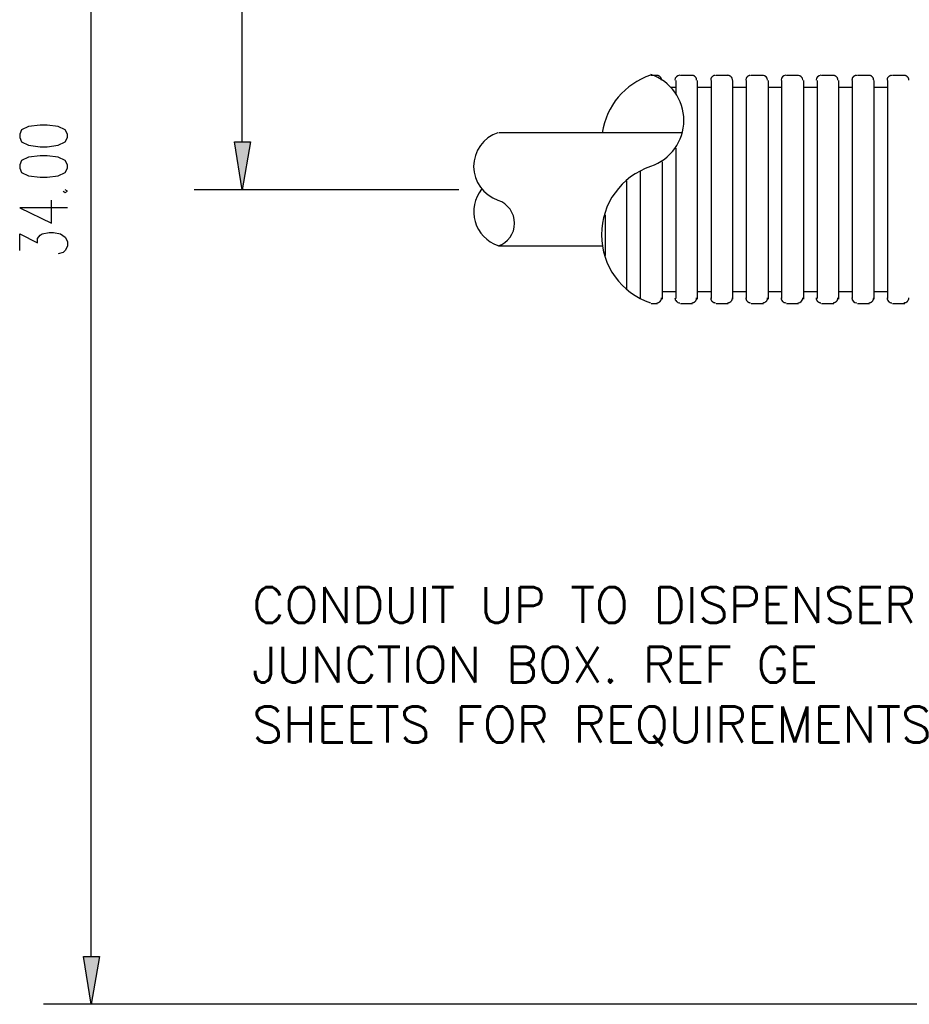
# Model space of a CAD drawing. Extents: x 1152 to 2559, y 156 to 782.
# Tile 32 of 111: x 1757 to 1775, y 675 to 695. Entities that reach past the tile are written whole.
import ezdxf

# ---------------------------------------------------------------- set-up
doc = ezdxf.new("R2010")
doc.units = 0
doc.header["$MEASUREMENT"] = 0
doc.layers.add('1', color=1, linetype='CONTINUOUS')
doc.layers.add('TEXT', color=3, linetype='CONTINUOUS')
doc.styles.add('sim001', font='simplex.shx', dxfattribs={"height": 0.08})

msp = doc.modelspace()

# ---------------------------------------------------------------- hatches: boundary and pattern name
at = {"layer": '1', "linetype": 'Continuous'}
for points in [[(1761.17464, 692.79572), (1761.50869, 692.79572), (1761.33498, 691.79358)], [(1758.02122, 675.75924), (1758.35527, 675.75924), (1758.18156, 674.75709)]]:
    msp.add_hatch(color=256, dxfattribs=at).paths.add_polyline_path(points, flags=0)

# ---------------------------------------------------------------- linework, layer by layer
for p, q in [((1758.18156, 675.75924), (1758.18156, 707.82791)), ((1761.33498, 692.79572), (1761.33498, 701.32064)), ((1770.02025, 694.18536), (1769.88663, 694.18536)), ((1770.12714, 694.07847), (1770.12714, 694.08181)), ((1770.40774, 694.07847), (1770.40774, 693.79787)), ((1770.75515, 694.18536), (1770.50128, 694.18536)), ((1770.86205, 689.50868), (1770.86205, 694.07847)), ((1771.14265, 694.07847), (1771.14265, 693.93149)), ((1771.50342, 694.18536), (1771.24955, 694.18536)), ((1771.59696, 689.50868), (1771.59696, 694.07847)), ((1772.23833, 694.18536), (1771.98445, 694.18536)), ((1772.34523, 689.50868), (1772.34523, 694.07847)), ((1772.61247, 694.07847), (1772.61247, 693.93149)), ((1772.97324, 694.18536), (1772.71936, 694.18536)), ((1773.08013, 689.50868), (1773.08013, 694.07847)), ((1773.36073, 694.07847), (1773.36073, 693.93149)), ((1773.70814, 694.18536), (1773.45427, 694.18536)), ((1773.81504, 689.50868), (1773.81504, 694.07847)), ((1774.09564, 694.07847), (1774.09564, 693.93149)), ((1774.45641, 694.18536), (1774.20254, 694.18536)), ((1774.54995, 689.50868), (1774.54995, 694.07847)), ((1774.83055, 694.07847), (1774.83055, 693.93149)), ((1775.19132, 694.18536), (1774.93744, 694.18536)), ((1770.40774, 693.93149), (1770.30085, 693.93149)), ((1771.14265, 693.93149), (1770.86205, 693.93149)), ((1771.14265, 693.93149), (1771.14265, 689.52204)), ((1771.87756, 693.93149), (1771.87756, 689.52204)), ((1772.61247, 693.93149), (1772.34523, 693.93149)), ((1772.61247, 693.93149), (1772.61247, 689.52204)), ((1773.36073, 693.93149), (1773.08013, 693.93149)), ((1773.36073, 693.93149), (1773.36073, 689.52204)), ((1774.09564, 693.93149), (1773.81504, 693.93149)), ((1774.09564, 693.93149), (1774.09564, 689.52204)), ((1774.83055, 693.93149), (1774.54995, 693.93149)), ((1774.83055, 693.93149), (1774.83055, 689.52204)), ((1770.54136, 692.98279), (1766.70649, 692.98279)), ((1770.40774, 692.6621), (1770.40774, 689.52204)), ((1770.12714, 689.50868), (1770.12714, 692.3815)), ((1769.65948, 692.18107), (1769.65948, 689.52204)), ((1769.37887, 689.70911), (1769.37887, 691.98064)), ((1765.86468, 691.79358), (1760.33284, 691.79358)), ((1768.92457, 691.27246), (1768.92457, 690.4173)), ((1768.88448, 690.61772), (1766.70649, 690.61772)), ((1770.12714, 689.66903), (1770.40774, 689.66903)), ((1770.86205, 689.66903), (1771.14265, 689.66903)), ((1771.59696, 689.66903), (1771.87756, 689.66903)), ((1772.34523, 689.66903), (1772.61247, 689.66903)), ((1773.08013, 689.66903), (1773.36073, 689.66903)), ((1773.81504, 689.66903), (1774.09564, 689.66903)), ((1774.54995, 689.66903), (1774.83055, 689.66903)), ((1769.88663, 689.41515), (1770.02025, 689.41515)), ((1770.50128, 689.41515), (1770.75515, 689.41515)), ((1771.24955, 689.41515), (1771.50342, 689.41515)), ((1771.98445, 689.41515), (1772.23833, 689.41515)), ((1772.71936, 689.41515), (1772.97324, 689.41515)), ((1773.45427, 689.41515), (1773.70814, 689.41515)), ((1774.20254, 689.41515), (1774.45641, 689.41515)), ((1774.93744, 689.41515), (1775.19132, 689.41515)), ((1782.13954, 674.75709), (1757.17942, 674.75709))]:
    msp.add_line(p, q, dxfattribs=at)
for points in [[(1770.10637, 694.08726), (1770.10604, 694.09548), (1770.10506, 694.10351), (1770.10346, 694.11134), (1770.10126, 694.11893), (1770.0985, 694.12626), (1770.09519, 694.13331), (1770.09136, 694.14005), (1770.08704, 694.14644), (1770.08225, 694.15248), (1770.07702, 694.15812), (1770.07138, 694.16335), (1770.06534, 694.16814), (1770.05895, 694.17246), (1770.05221, 694.17629), (1770.04517, 694.1796), (1770.03783, 694.18236), (1770.03024, 694.18456), (1770.02241, 694.18616), (1770.01438, 694.18714), (1770.00616, 694.18747)], [(1770.84132, 694.08726), (1770.84098, 694.09548), (1770.84, 694.10351), (1770.8384, 694.11134), (1770.83621, 694.11893), (1770.83344, 694.12626), (1770.83013, 694.13331), (1770.8263, 694.14005), (1770.82198, 694.14644), (1770.81719, 694.15248), (1770.81196, 694.15812), (1770.80631, 694.16335), (1770.80028, 694.16814), (1770.79388, 694.17246), (1770.78715, 694.17629), (1770.7801, 694.1796), (1770.77277, 694.18236), (1770.76517, 694.18456), (1770.75735, 694.18616), (1770.74931, 694.18714), (1770.74109, 694.18747)], [(1771.23551, 694.18747), (1771.22729, 694.18714), (1771.21925, 694.18616), (1771.21142, 694.18456), (1771.20383, 694.18236), (1771.1965, 694.1796), (1771.18945, 694.17629), (1771.18271, 694.17246), (1771.17632, 694.16814), (1771.17029, 694.16335), (1771.16464, 694.15812), (1771.15941, 694.15248), (1771.15463, 694.14644), (1771.1503, 694.14005), (1771.14648, 694.13331), (1771.14317, 694.12626), (1771.1404, 694.11893), (1771.1382, 694.11134), (1771.1366, 694.10351), (1771.13562, 694.09548), (1771.13529, 694.08726)], [(1771.58961, 694.08726), (1771.58928, 694.09548), (1771.5883, 694.10351), (1771.5867, 694.11134), (1771.5845, 694.11893), (1771.58173, 694.12626), (1771.57842, 694.13331), (1771.57459, 694.14005), (1771.57027, 694.14644), (1771.56548, 694.15248), (1771.56025, 694.15812), (1771.55461, 694.16335), (1771.54858, 694.16814), (1771.54218, 694.17246), (1771.53544, 694.17629), (1771.5284, 694.1796), (1771.52106, 694.18236), (1771.51347, 694.18456), (1771.50564, 694.18616), (1771.4976, 694.18714), (1771.48938, 694.18747)], [(1771.87756, 694.07847), (1771.87756, 693.93149), (1771.59696, 693.93149)], [(1771.97044, 694.18747), (1771.96222, 694.18714), (1771.95418, 694.18616), (1771.94635, 694.18456), (1771.93876, 694.18236), (1771.93143, 694.1796), (1771.92438, 694.17629), (1771.91765, 694.17246), (1771.91125, 694.16814), (1771.90522, 694.16335), (1771.89957, 694.15812), (1771.89435, 694.15248), (1771.88956, 694.14644), (1771.88524, 694.14005), (1771.88141, 694.13331), (1771.8781, 694.12626), (1771.87533, 694.11893), (1771.87314, 694.11134), (1771.87154, 694.10351), (1771.87056, 694.09548), (1771.87022, 694.08726)], [(1773.79442, 694.08726), (1773.79409, 694.09548), (1773.79311, 694.10351), (1773.79151, 694.11134), (1773.78931, 694.11893), (1773.78655, 694.12626), (1773.78324, 694.13331), (1773.77941, 694.14005), (1773.77509, 694.14644), (1773.7703, 694.15248), (1773.76507, 694.15812), (1773.75942, 694.16335), (1773.75339, 694.16814), (1773.74699, 694.17246), (1773.74026, 694.17629), (1773.73321, 694.1796), (1773.72588, 694.18236), (1773.71829, 694.18456), (1773.71046, 694.18616), (1773.70243, 694.18714), (1773.69421, 694.18747)], [(1774.18861, 694.18747), (1774.1804, 694.18714), (1774.17236, 694.18616), (1774.16453, 694.18456), (1774.15694, 694.18236), (1774.14961, 694.1796), (1774.14256, 694.17629), (1774.13583, 694.17246), (1774.12943, 694.16814), (1774.1234, 694.16335), (1774.11775, 694.15812), (1774.11252, 694.15248), (1774.10774, 694.14644), (1774.10342, 694.14005), (1774.09959, 694.13331), (1774.09628, 694.12626), (1774.09351, 694.11893), (1774.09131, 694.11134), (1774.08971, 694.10351), (1774.08873, 694.09548), (1774.0884, 694.08726)], [(1774.54272, 694.08726), (1774.54239, 694.09548), (1774.54141, 694.10351), (1774.53981, 694.11134), (1774.53761, 694.11893), (1774.53484, 694.12626), (1774.53153, 694.13331), (1774.52771, 694.14005), (1774.52338, 694.14644), (1774.5186, 694.15248), (1774.51337, 694.15812), (1774.50772, 694.16335), (1774.50169, 694.16814), (1774.49529, 694.17246), (1774.48856, 694.17629), (1774.48151, 694.1796), (1774.47418, 694.18236), (1774.46659, 694.18456), (1774.45876, 694.18616), (1774.45072, 694.18714), (1774.4425, 694.18747)], [(1774.92356, 694.18747), (1774.91534, 694.18714), (1774.9073, 694.18616), (1774.89947, 694.18456), (1774.89188, 694.18236), (1774.88455, 694.1796), (1774.8775, 694.17629), (1774.87076, 694.17246), (1774.86437, 694.16814), (1774.85833, 694.16335), (1774.85269, 694.15812), (1774.84746, 694.15248), (1774.84267, 694.14644), (1774.83835, 694.14005), (1774.83452, 694.13331), (1774.83121, 694.12626), (1774.82844, 694.11893), (1774.82624, 694.11134), (1774.82464, 694.10351), (1774.82366, 694.09548), (1774.82333, 694.08726)], [(1775.27765, 694.08726), (1775.27732, 694.09548), (1775.27634, 694.10351), (1775.27474, 694.11134), (1775.27254, 694.11893), (1775.26978, 694.12626), (1775.26647, 694.13331), (1775.26264, 694.14005), (1775.25832, 694.14644), (1775.25353, 694.15248), (1775.2483, 694.15812), (1775.24266, 694.16335), (1775.23662, 694.16814), (1775.23023, 694.17246), (1775.22349, 694.17629), (1775.21645, 694.1796), (1775.20911, 694.18236), (1775.20152, 694.18456), (1775.19369, 694.18616), (1775.18566, 694.18714), (1775.17744, 694.18747)], [(1757.59364, 691.76685), (1757.63373, 691.74013), (1757.68717, 691.76685), (1757.63373, 691.79358)], [(1757.68717, 691.41944), (1756.68503, 691.41944), (1757.35312, 691.09875), (1757.35312, 691.57978)], [(1756.68503, 690.52419), (1756.68503, 690.8716), (1757.05916, 690.68453), (1757.05916, 690.77807), (1757.11261, 690.84488), (1757.1527, 690.8716), (1757.29968, 690.89833), (1757.39321, 690.89833), (1757.54019, 690.8716), (1757.63373, 690.80479), (1757.68717, 690.71126), (1757.68717, 690.61772), (1757.63373, 690.52419), (1757.59364, 690.48411), (1757.48674, 690.45738)], [(1770.74109, 689.43043), (1770.74931, 689.43077), (1770.75735, 689.43175), (1770.76517, 689.43335), (1770.77277, 689.43554), (1770.7801, 689.43831), (1770.78715, 689.44162), (1770.79388, 689.44545), (1770.80028, 689.44977), (1770.80631, 689.45456), (1770.81196, 689.45979), (1770.81719, 689.46543), (1770.82198, 689.47146), (1770.8263, 689.47786), (1770.83013, 689.4846), (1770.83344, 689.49164), (1770.83621, 689.49897), (1770.8384, 689.50657), (1770.84, 689.51439), (1770.84098, 689.52243), (1770.84132, 689.53065)], [(1771.13529, 689.53064), (1771.13562, 689.52242), (1771.1366, 689.51438), (1771.1382, 689.50656), (1771.1404, 689.49897), (1771.14317, 689.49163), (1771.14648, 689.48459), (1771.1503, 689.47785), (1771.15463, 689.47146), (1771.15941, 689.46543), (1771.16464, 689.45978), (1771.17029, 689.45456), (1771.17632, 689.44977), (1771.18271, 689.44545), (1771.18945, 689.44162), (1771.1965, 689.43831), (1771.20383, 689.43554), (1771.21142, 689.43335), (1771.21925, 689.43175), (1771.22729, 689.43077), (1771.23551, 689.43044)], [(1771.48938, 689.43043), (1771.4976, 689.43077), (1771.50564, 689.43175), (1771.51347, 689.43335), (1771.52106, 689.43554), (1771.5284, 689.43831), (1771.53544, 689.44162), (1771.54218, 689.44545), (1771.54858, 689.44977), (1771.55461, 689.45456), (1771.56025, 689.45979), (1771.56548, 689.46543), (1771.57027, 689.47146), (1771.57459, 689.47786), (1771.57842, 689.4846), (1771.58173, 689.49164), (1771.5845, 689.49897), (1771.5867, 689.50657), (1771.5883, 689.51439), (1771.58928, 689.52243), (1771.58961, 689.53065)], [(1771.87022, 689.53064), (1771.87056, 689.52242), (1771.87154, 689.51438), (1771.87314, 689.50656), (1771.87533, 689.49897), (1771.8781, 689.49163), (1771.88141, 689.48459), (1771.88524, 689.47785), (1771.88956, 689.47146), (1771.89435, 689.46543), (1771.89957, 689.45978), (1771.90522, 689.45456), (1771.91125, 689.44977), (1771.91765, 689.44545), (1771.92438, 689.44162), (1771.93143, 689.43831), (1771.93876, 689.43554), (1771.94635, 689.43335), (1771.95418, 689.43175), (1771.96222, 689.43077), (1771.97044, 689.43044)], [(1772.22433, 689.43043), (1772.23255, 689.43077), (1772.24058, 689.43175), (1772.24841, 689.43335), (1772.256, 689.43554), (1772.26333, 689.43831), (1772.27038, 689.44162), (1772.27712, 689.44545), (1772.28351, 689.44977), (1772.28955, 689.45456), (1772.29519, 689.45979), (1772.30042, 689.46543), (1772.30521, 689.47146), (1772.30953, 689.47786), (1772.31336, 689.4846), (1772.31667, 689.49164), (1772.31943, 689.49897), (1772.32163, 689.50657), (1772.32323, 689.51439), (1772.32421, 689.52243), (1772.32454, 689.53065)], [(1773.3401, 689.53064), (1773.34044, 689.52242), (1773.34142, 689.51438), (1773.34302, 689.50656), (1773.34521, 689.49897), (1773.34798, 689.49163), (1773.35129, 689.48459), (1773.35512, 689.47785), (1773.35944, 689.47146), (1773.36423, 689.46543), (1773.36946, 689.45978), (1773.3751, 689.45456), (1773.38114, 689.44977), (1773.38753, 689.44545), (1773.39427, 689.44162), (1773.40131, 689.43831), (1773.40865, 689.43554), (1773.41624, 689.43335), (1773.42406, 689.43175), (1773.4321, 689.43077), (1773.44032, 689.43044)], [(1773.69421, 689.43043), (1773.70243, 689.43077), (1773.71046, 689.43175), (1773.71829, 689.43335), (1773.72588, 689.43554), (1773.73321, 689.43831), (1773.74026, 689.44162), (1773.74699, 689.44545), (1773.75339, 689.44977), (1773.75942, 689.45456), (1773.76507, 689.45979), (1773.7703, 689.46543), (1773.77509, 689.47146), (1773.77941, 689.47786), (1773.78324, 689.4846), (1773.78655, 689.49164), (1773.78931, 689.49897), (1773.79151, 689.50657), (1773.79311, 689.51439), (1773.79409, 689.52243), (1773.79442, 689.53065)], [(1774.4425, 689.43043), (1774.45072, 689.43077), (1774.45876, 689.43175), (1774.46659, 689.43335), (1774.47418, 689.43554), (1774.48151, 689.43831), (1774.48856, 689.44162), (1774.49529, 689.44545), (1774.50169, 689.44977), (1774.50772, 689.45456), (1774.51337, 689.45979), (1774.5186, 689.46543), (1774.52338, 689.47146), (1774.52771, 689.47786), (1774.53153, 689.4846), (1774.53484, 689.49164), (1774.53761, 689.49897), (1774.53981, 689.50657), (1774.54141, 689.51439), (1774.54239, 689.52243), (1774.54272, 689.53065)]]:
    msp.add_lwpolyline(points, dxfattribs=at)
for points in [[(1756.68503, 692.88926), (1756.72511, 692.79572), (1756.87209, 692.72891), (1757.11261, 692.68883), (1757.25959, 692.68883), (1757.48674, 692.72891), (1757.63373, 692.79572), (1757.68717, 692.88926), (1757.68717, 692.95607), (1757.63373, 693.0496), (1757.48674, 693.11641), (1757.25959, 693.14313), (1757.11261, 693.14313), (1756.87209, 693.11641), (1756.72511, 693.0496), (1756.68503, 692.95607)], [(1761.17464, 692.79572), (1761.50869, 692.79572), (1761.33498, 691.79358)], [(1761.17464, 692.79572), (1761.50869, 692.79572), (1761.33498, 691.79358)], [(1756.68503, 692.24788), (1756.72511, 692.15435), (1756.87209, 692.08754), (1757.11261, 692.06082), (1757.25959, 692.06082), (1757.48674, 692.08754), (1757.63373, 692.15435), (1757.68717, 692.24788), (1757.68717, 692.31469), (1757.63373, 692.40823), (1757.48674, 692.47504), (1757.25959, 692.50176), (1757.11261, 692.50176), (1756.87209, 692.47504), (1756.72511, 692.40823), (1756.68503, 692.31469)], [(1758.02122, 675.75924), (1758.35527, 675.75924), (1758.18156, 674.75709)], [(1758.02122, 675.75924), (1758.35527, 675.75924), (1758.18156, 674.75709)]]:
    msp.add_lwpolyline(points, close=True, dxfattribs=at)
for centre, radius, start, end in [((1770.35356, 692.7644), 1.50318, 108.43499, 171.459237), ((1769.5652, 693.24543), 1.00882, 359.99961, 71.564881), ((1770.48721, 694.08726), 0.10026, 90.003914, 180.003499), ((1772.22432, 694.08725), 0.10011, 0.0029, 89.997272), ((1772.70538, 694.08726), 0.10039, 90.004109, 180.003213), ((1772.95926, 694.08725), 0.09975, 0.0029, 89.997141), ((1773.44032, 694.08725), 0.10027, 90.00278, 179.997396), ((1769.5652, 693.24541), 1.00882, 288.435077, 0.000802), ((1766.91945, 692.2833), 0.74161, 108.442125, 180.003981), ((1766.91943, 692.28332), 0.7416, 180.006029, 251.569665), ((1770.35356, 690.85356), 1.50319, 108.440256, 180.006369), ((1766.91943, 691.33457), 0.74159, 140.773134, 196.170268), ((1766.53192, 691.09407), 0.50104, 359.999059, 71.565244), ((1766.9194, 691.33457), 0.74156, 196.17058, 251.570999), ((1766.53192, 691.09405), 0.50106, 288.435001, 0.001803), ((1770.35359, 690.85352), 1.50321, 180.004936, 251.570143), ((1770.00616, 689.53065), 0.10019, 269.999352, 0.000716), ((1770.4872, 689.53064), 0.10029, 179.998344, 270.001376), ((1772.70537, 689.53064), 0.09969, 179.998864, 270.001436), ((1772.95926, 689.53066), 0.09993, 270.004226, 359.995759), ((1774.18861, 689.53065), 0.10009, 180.005372, 270.002501), ((1774.92355, 689.53065), 0.10054, 180.006497, 270.007945), ((1775.17744, 689.53065), 0.09993, 269.999309, 0.0005)]:
    msp.add_arc(centre, radius, start, end, dxfattribs=at)

# ---------------------------------------------------------------- texts
at = {"layer": 'TEXT', "insert": (1761.54792, 683.48503), "char_height": 0.75, "width": 16.2836274, "attachment_point": 1, "style": 'sim001'}
msp.add_mtext('CONDUIT UP TO DISPENSER JUNCTION BOX. REF GE SHEETS FOR REQUIREMENTS', dxfattribs=at)

doc.saveas('drawing.dxf')
